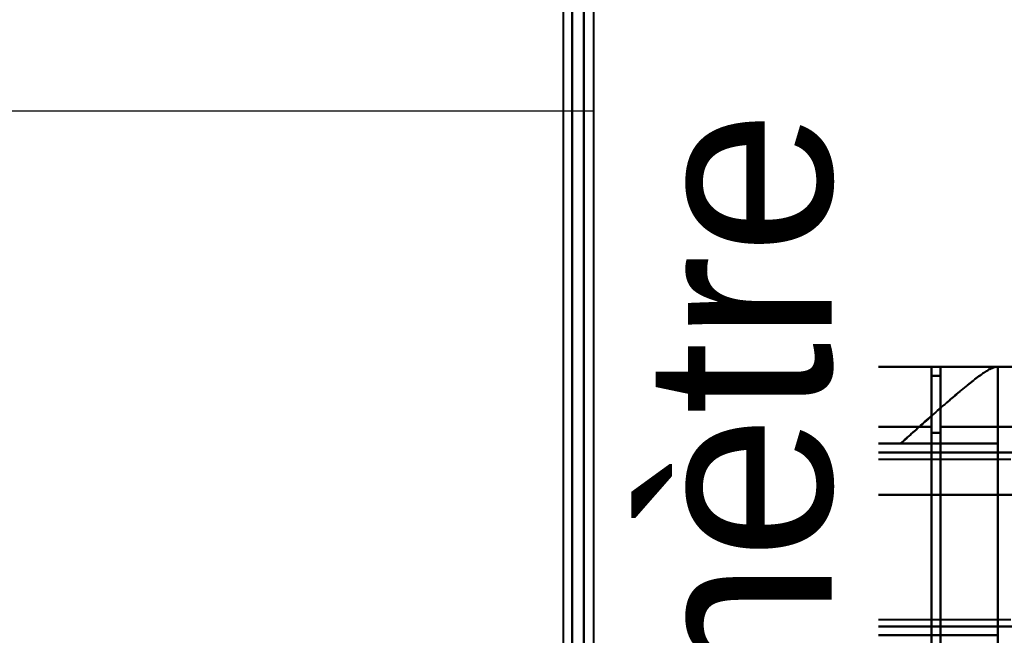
# Model space of a CAD drawing. Header units: millimetres. Extents: x -1087 to 1688, y -120 to 936.
# Tile 2 of 88: x -618 to -541, y 257 to 306. Entities that reach past the tile are written whole.
import ezdxf

# ---------------------------------------------------------------- set-up
doc = ezdxf.new("R2010")
doc.units = ezdxf.units.MM
doc.layers.add('A-GENM', color=13, linetype='Continuous', lineweight=40)
doc.layers.add('G-IMPT', color=8, linetype='Continuous', lineweight=40)
doc.styles.add('Arial_1', font='arial.ttf', dxfattribs={"height": 14.6304})

# ---------------------------------------------------------------- blocks, each defined once
blk = doc.blocks.new('NEXA 400 CALQUES_dwg-748074-Arrière')
at = {"layer": 'G-IMPT'}
for p, q in [((-556, 399.372), (-556, 298.372)), ((-556, 298.372), (-556, 399.372)), ((-573.387, 298.372), (-573.387, 398.338)), ((-573.387, 398.338), (-573.387, 298.372)), ((-562, 398.338), (-562, 298.372)), ((-562, 298.372), (-562, 398.338)), ((-556.773, 298.372), (-556.773, 398.781)), ((-556.773, 398.781), (-556.773, 298.372)), ((-574.3, 298.372), (-574.3, 397.746)), ((-574.3, 397.746), (-574.3, 298.372)), ((-572.615, 298.372), (-572.615, 397.432)), ((-562.773, 298.372), (-562.773, 397.746)), ((-562.773, 397.746), (-562.773, 298.372)), ((-574.3, 198.998), (-574.3, 298.372)), ((-574.3, 298.372), (-574.3, 198.998)), ((-573.387, 198.407), (-573.387, 298.372)), ((-573.387, 298.372), (-573.387, 198.407)), ((-572.615, 199.312), (-572.615, 298.372)), ((-562.773, 198.998), (-562.773, 298.372)), ((-562.773, 298.372), (-562.773, 198.998)), ((-562, 298.372), (-562, 198.407)), ((-562, 198.407), (-562, 298.372)), ((-556.773, 197.964), (-556.773, 298.372)), ((-556.773, 298.372), (-556.773, 197.964)), ((-556, 298.372), (-556, 197.372)), ((-556, 197.372), (-556, 298.372)), ((-561.858, 278.372), (-561.861, 278.372)), ((-561.861, 278.372), (-561.858, 278.372)), ((-561.858, 278.372), (-561.861, 278.372)), ((-561.858, 278.372), (-559.465, 278.372)), ((-559.465, 278.372), (-561.858, 278.372)), ((-557.629, 278.372), (-559.382, 278.372)), ((-557.629, 278.372), (-559.382, 278.372)), ((-559.382, 278.372), (-557.629, 278.372)), ((-546.2, 278.372), (-557.629, 278.372)), ((-546.2, 278.372), (-546.2, 273.694)), ((-546.2, 273.694), (-546.2, 278.372)), ((-535, 278.372), (-545.5, 278.372)), ((-545.5, 278.372), (-545.5, 273.694)), ((-545.5, 273.694), (-545.5, 278.372)), ((-541.17, 278.372), (-541, 278.372)), ((-541, 278.372), (-541.17, 278.372)), ((-545.5, 277.672), (-546.2, 277.672)), ((-546.2, 277.672), (-546.2, 273.213)), ((-546.2, 273.213), (-546.2, 277.672)), ((-545.5, 277.672), (-545.5, 273.213)), ((-545.5, 273.213), (-545.5, 277.672)), ((-564.861, 275.372), (-564.861, 272.372)), ((-564.86, 275.372), (-564.857, 275.372)), ((-564.857, 275.372), (-564.86, 275.372)), ((-562.52, 275.372), (-564.857, 275.372)), ((-564.857, 275.372), (-562.52, 275.372)), ((-560.593, 275.372), (-562.437, 275.372)), ((-562.437, 275.372), (-560.593, 275.372)), ((-546.2, 273.694), (-546.2, 203.694)), ((-546.2, 203.694), (-546.2, 273.694)), ((-545.5, 273.694), (-545.5, 203.694)), ((-545.5, 203.694), (-545.5, 273.694)), ((-546.2, 273.213), (-546.2, 204.193)), ((-546.2, 204.193), (-546.2, 273.213)), ((-545.5, 273.213), (-545.5, 204.193)), ((-545.5, 204.193), (-545.5, 273.213)), ((-560.575, 272.372), (-564.861, 272.372)), ((-564.861, 272.372), (-560.575, 272.372)), ((-564.857, 272.372), (-563.936, 272.372)), ((-563.936, 272.372), (-564.857, 272.372)), ((-548.615, 272.372), (-541, 272.372)), ((-541, 272.372), (-548.615, 272.372)), ((-564.861, 271.672), (-564.861, 270.346)), ((-559.576, 271.672), (-564.861, 271.672)), ((-564.861, 271.672), (-559.576, 271.672)), ((-564.152, 271.672), (-564.857, 271.672)), ((-564.857, 271.672), (-564.152, 271.672)), ((-540, 271.122), (-564.77, 271.122)), ((-564.861, 259.399), (-564.861, 258.072)), ((-554.861, 258.072), (-564.861, 258.072)), ((-564.861, 258.072), (-554.861, 258.072)), ((-564.152, 258.072), (-564.857, 258.072)), ((-564.857, 258.072), (-564.152, 258.072)), ((-564.77, 258.622), (-540, 258.622)), ((-558.861, 258.072), (-558.861, 257.372)), ((-558.861, 258.072), (-554.861, 258.072)), ((-554.861, 258.072), (-558.861, 258.072)), ((-554.861, 258.072), (-550.861, 258.072)), ((-550.861, 258.072), (-554.861, 258.072)), ((-550.861, 219.672), (-550.861, 258.072)), ((-564.861, 257.372), (-564.861, 246.372)), ((-554.861, 257.372), (-564.861, 257.372)), ((-563.936, 257.372), (-564.857, 257.372)), ((-558.861, 257.372), (-554.861, 257.372)), ((-542.174, 257.372), (-553.015, 257.372))]:
    blk.add_line(p, q, dxfattribs=at)
at = {"layer": 'G-IMPT', "flags": 128}
for points in [[(-561.861, 278.372), (-556.688, 278.372), (-551.515, 278.372), (-546.343, 278.372), (-541.17, 278.372)], [(-541.17, 278.372), (-546.343, 278.372), (-551.515, 278.372), (-556.688, 278.372), (-561.861, 278.372)], [(-559.465, 278.372), (-560.894, 278.372), (-561.739, 278.372), (-561.858, 278.372)], [(-545.5, 278.372), (-548.991, 278.372), (-552.483, 278.372), (-555.974, 278.372), (-559.465, 278.372)], [(-559.465, 278.372), (-555.974, 278.372), (-552.483, 278.372), (-548.991, 278.372), (-545.5, 278.372)], [(-546.2, 278.372), (-549.495, 278.372), (-552.791, 278.372), (-556.086, 278.372), (-559.382, 278.372)], [(-559.382, 278.372), (-556.086, 278.372), (-552.791, 278.372), (-549.495, 278.372), (-546.2, 278.372)], [(-546.2, 278.372), (-549.057, 278.372), (-551.914, 278.372), (-554.772, 278.372), (-557.629, 278.372)], [(-557.629, 278.372), (-554.772, 278.372), (-551.914, 278.372), (-549.057, 278.372), (-546.2, 278.372)], [(-546.2, 277.672), (-546.2, 277.847), (-546.2, 278.022), (-546.2, 278.197), (-546.2, 278.372)], [(-546.2, 278.372), (-546.2, 278.197), (-546.2, 278.022), (-546.2, 277.847), (-546.2, 277.672)], [(-545.5, 255.417), (-545.5, 261.156), (-545.5, 266.895), (-545.5, 272.634), (-545.5, 278.372)], [(-545.5, 278.372), (-545.5, 272.634), (-545.5, 266.895), (-545.5, 261.156), (-545.5, 255.417)], [(-535, 278.372), (-537.625, 278.372), (-540.25, 278.372), (-542.875, 278.372), (-545.5, 278.372)], [(-545.5, 278.372), (-542.875, 278.372), (-540.25, 278.372), (-537.625, 278.372), (-535, 278.372)], [(-541, 278.372), (-541, 276.872), (-541, 275.372), (-541, 273.872), (-541, 272.372)], [(-541, 278.372), (-540.377, 278.372), (-539.754, 278.372), (-539.131, 278.372), (-538.509, 278.372)], [(-541, 199.372), (-541, 219.122), (-541, 238.872), (-541, 258.622), (-541, 278.372)], [(-541, 272.372), (-541, 273.872), (-541, 275.372), (-541, 276.872), (-541, 278.372)], [(-541, 278.372), (-541, 258.622), (-541, 238.872), (-541, 219.122), (-541, 199.372)], [(-538.509, 278.372), (-539.131, 278.372), (-539.754, 278.372), (-540.377, 278.372), (-541, 278.372)], [(-545.5, 277.672), (-545.675, 277.672), (-545.85, 277.672), (-546.025, 277.672), (-546.2, 277.672)], [(-546.2, 277.672), (-546.025, 277.672), (-545.85, 277.672), (-545.675, 277.672), (-545.5, 277.672)], [(-545.5, 277.672), (-545.675, 277.672), (-545.85, 277.672), (-546.025, 277.672), (-546.2, 277.672)], [(-546.2, 277.672), (-546.025, 277.672), (-545.85, 277.672), (-545.675, 277.672), (-545.5, 277.672)], [(-545.5, 277.672), (-545.5, 272.013), (-545.5, 266.353), (-545.5, 260.694), (-545.5, 255.034)], [(-545.5, 255.034), (-545.5, 260.694), (-545.5, 266.353), (-545.5, 272.013), (-545.5, 277.672)], [(-564.857, 272.372), (-564.857, 273.122), (-564.857, 273.872), (-564.857, 274.622), (-564.857, 275.372)], [(-564.857, 275.372), (-564.857, 274.622), (-564.857, 273.872), (-564.857, 273.122), (-564.857, 272.372)], [(-562.52, 275.372), (-562.575, 270.385), (-562.63, 265.396), (-562.684, 260.407), (-562.738, 255.417)], [(-562.738, 255.417), (-562.684, 260.407), (-562.63, 265.396), (-562.575, 270.385), (-562.52, 275.372)], [(-562.663, 255.034), (-562.608, 260.12), (-562.552, 265.205), (-562.495, 270.289), (-562.437, 275.372)], [(-562.437, 275.372), (-562.495, 270.289), (-562.552, 265.205), (-562.608, 260.12), (-562.663, 255.034)], [(-556.163, 273.694), (-553.672, 273.694), (-551.182, 273.694), (-548.691, 273.694), (-546.2, 273.694)], [(-546.2, 273.694), (-548.691, 273.694), (-551.182, 273.694), (-553.672, 273.694), (-556.163, 273.694)], [(-535, 273.694), (-537.625, 273.694), (-540.25, 273.694), (-542.875, 273.694), (-545.5, 273.694)], [(-545.5, 273.694), (-542.875, 273.694), (-540.25, 273.694), (-537.625, 273.694), (-535, 273.694)], [(-545.5, 273.213), (-545.675, 273.213), (-545.85, 273.213), (-546.025, 273.213), (-546.2, 273.213)], [(-546.2, 273.213), (-546.025, 273.213), (-545.85, 273.213), (-545.675, 273.213), (-545.5, 273.213)], [(-541, 272.372), (-546.734, 272.372), (-552.468, 272.372), (-558.202, 272.372), (-563.936, 272.372)], [(-563.936, 257.372), (-563.936, 261.122), (-563.936, 264.872), (-563.936, 268.622), (-563.936, 272.372)], [(-563.936, 272.372), (-558.202, 272.372), (-552.468, 272.372), (-546.734, 272.372), (-541, 272.372)], [(-563.936, 272.372), (-563.936, 268.622), (-563.936, 264.872), (-563.936, 261.122), (-563.936, 257.372)], [(-557.661, 272.372), (-555.399, 272.372), (-553.138, 272.372), (-550.876, 272.372), (-548.615, 272.372)], [(-548.615, 272.372), (-550.876, 272.372), (-553.138, 272.372), (-555.399, 272.372), (-557.661, 272.372)], [(-541, 272.372), (-541, 268.622), (-541, 264.872), (-541, 261.122), (-541, 257.372)], [(-541, 257.372), (-541, 261.122), (-541, 264.872), (-541, 268.622), (-541, 272.372)], [(-564.857, 271.672), (-564.857, 271.379), (-564.857, 271.085), (-564.857, 270.792), (-564.857, 270.499)], [(-564.857, 270.499), (-564.857, 270.792), (-564.857, 271.085), (-564.857, 271.379), (-564.857, 271.672)], [(-564.152, 271.672), (-556.864, 271.672), (-549.576, 271.672), (-542.288, 271.672), (-535, 271.672)], [(-564.152, 258.072), (-564.152, 261.472), (-564.152, 264.872), (-564.152, 268.272), (-564.152, 271.672)], [(-535, 271.672), (-542.288, 271.672), (-549.576, 271.672), (-556.864, 271.672), (-564.152, 271.672)], [(-564.152, 271.672), (-564.152, 268.272), (-564.152, 264.872), (-564.152, 261.472), (-564.152, 258.072)], [(-535, 271.672), (-540.543, 271.672), (-546.085, 271.672), (-551.628, 271.672), (-557.17, 271.672)], [(-557.17, 271.672), (-551.628, 271.672), (-546.085, 271.672), (-540.543, 271.672), (-535, 271.672)], [(-535, 268.372), (-539.965, 268.372), (-544.93, 268.372), (-549.896, 268.372), (-554.861, 268.372)], [(-554.861, 268.372), (-554.861, 265.797), (-554.861, 263.222), (-554.861, 260.647), (-554.861, 258.072)], [(-554.861, 258.072), (-554.861, 260.647), (-554.861, 263.222), (-554.861, 265.797), (-554.861, 268.372)], [(-554.861, 268.372), (-549.896, 268.372), (-544.93, 268.372), (-539.965, 268.372), (-535, 268.372)], [(-564.857, 259.246), (-564.857, 258.953), (-564.857, 258.659), (-564.857, 258.366), (-564.857, 258.072)], [(-564.857, 258.072), (-564.857, 258.366), (-564.857, 258.659), (-564.857, 258.953), (-564.857, 259.246)], [(-564.152, 258.072), (-557.489, 258.072), (-550.826, 258.072), (-544.163, 258.072), (-537.5, 258.072)], [(-537.5, 258.072), (-544.163, 258.072), (-550.826, 258.072), (-557.489, 258.072), (-564.152, 258.072)], [(-554.861, 258.072), (-550.521, 258.072), (-546.18, 258.072), (-541.84, 258.072), (-537.5, 258.072)], [(-537.5, 258.072), (-541.84, 258.072), (-546.18, 258.072), (-550.521, 258.072), (-554.861, 258.072)], [(-541, 257.372), (-546.734, 257.372), (-552.468, 257.372), (-558.202, 257.372), (-563.936, 257.372)], [(-563.936, 257.372), (-558.202, 257.372), (-552.468, 257.372), (-546.734, 257.372), (-541, 257.372)], [(-541, 257.372), (-544.465, 257.372), (-547.93, 257.372), (-551.396, 257.372), (-554.861, 257.372)], [(-554.861, 257.372), (-551.689, 257.372), (-548.517, 257.372), (-545.346, 257.372), (-542.174, 257.372)], [(-553.015, 257.372), (-553.477, 257.372), (-553.938, 257.372), (-554.399, 257.372), (-554.861, 257.372)]]:
    blk.add_lwpolyline(points, dxfattribs=at)
at = {"layer": 'G-IMPT'}
blk.add_arc((-561.861, 275.372), 3, 90, 180, dxfattribs=at)
for centre, ratio in [((-561.858, 275.372), 0.999612), ((-561.858, 275.372), 0.999612), ((-557.629, 275.372), 0.988057)]:
    blk.add_ellipse(centre, major_axis=(0, 3), ratio=ratio, start_param=0, end_param=1.570796, dxfattribs=at)
for points in [[(-564.861, 275.372), (-564.861, 275.726), (-564.708, 276.5), (-564.049, 277.561), (-562.988, 278.22), (-562.214, 278.372), (-561.861, 278.372)], [(-559.465, 278.372), (-559.673, 278.369), (-560.075, 278.327), (-560.628, 278.164), (-561.159, 277.88), (-561.624, 277.509), (-562.004, 277.051), (-562.296, 276.527), (-562.467, 275.978), (-562.514, 275.579), (-562.52, 275.372)], [(-562.52, 275.372), (-562.515, 275.766), (-562.348, 276.553), (-561.665, 277.55), (-560.654, 278.216), (-559.861, 278.372), (-559.465, 278.372)], [(-559.382, 278.372), (-559.778, 278.372), (-560.571, 278.216), (-561.582, 277.55), (-562.266, 276.554), (-562.433, 275.767), (-562.437, 275.372)], [(-562.437, 275.372), (-562.432, 275.579), (-562.385, 275.978), (-562.213, 276.527), (-561.921, 277.051), (-561.541, 277.509), (-561.076, 277.88), (-560.545, 278.164), (-559.991, 278.327), (-559.589, 278.369), (-559.382, 278.372)], [(-561.861, 278.372), (-561.861, 278.372), (-561.663, 278.09), (-560.8, 276.857), (-559.441, 274.916), (-558.28, 273.258), (-557.661, 272.372)], [(-557.629, 278.372), (-557.978, 278.372), (-558.743, 278.22), (-559.791, 277.561), (-560.442, 276.5), (-560.593, 275.726), (-560.593, 275.372)], [(-557.629, 278.372), (-557.5, 278.372), (-557.242, 278.164), (-556.853, 277.242), (-556.485, 275.765), (-556.267, 274.434), (-556.163, 273.694)], [(-556.163, 273.694), (-556.264, 274.432), (-556.489, 275.777), (-556.853, 277.241), (-557.241, 278.157), (-557.502, 278.372), (-557.629, 278.372)], [(-564.861, 275.372), (-564.861, 275.368), (-564.667, 275.233), (-563.811, 274.632), (-562.439, 273.675), (-561.233, 272.841), (-560.575, 272.372)], [(-560.593, 275.372), (-560.338, 275.373), (-559.802, 274.702), (-559.32, 272.815), (-559.115, 271.63)], [(-559.115, 271.63), (-559.326, 272.836), (-559.802, 274.695), (-560.334, 275.366), (-560.593, 275.372)], [(-559.115, 271.63), (-559.073, 271.859), (-558.856, 272.352), (-558.179, 273.039), (-557.196, 273.513), (-556.491, 273.665), (-556.163, 273.694)], [(-556.163, 273.694), (-556.491, 273.665), (-557.196, 273.513), (-558.179, 273.039), (-558.856, 272.352), (-559.073, 271.859), (-559.115, 271.63)], [(-556.163, 273.694), (-555.333, 269.009), (-554.098, 257.89), (-553.306, 238.422), (-554.236, 219.067), (-555.514, 208.218), (-556.359, 203.694)], [(-557.17, 271.672), (-557.59, 271.672), (-558.423, 271.672), (-559.205, 271.672), (-559.576, 271.672)], [(-554.861, 268.372), (-555.057, 268.653), (-555.449, 269.213), (-556.033, 270.048), (-556.61, 270.871), (-556.985, 271.408), (-557.17, 271.672)]]:
    blk.add_open_spline(points, degree=3, dxfattribs=at)
for points, knots in [([(-557.661, 272.372), (-558.293, 273.258), (-559.142, 274.501), (-560.113, 275.887), (-560.732, 276.768), (-561.227, 277.474), (-561.716, 278.161), (-561.858, 278.372), (-561.861, 278.372)], [0, 0, 0, 0, 0.25, 0.375, 0.5, 0.625, 0.75, 1, 1, 1, 1]), ([(-541.17, 278.372), (-541.279, 278.372), (-541.488, 278.301), (-541.864, 278.077), (-542.19, 277.85), (-542.576, 277.567), (-543.018, 277.232), (-543.495, 276.853), (-543.986, 276.44), (-544.489, 276.006), (-545.197, 275.406), (-546.132, 274.597), (-547.327, 273.516), (-548.177, 272.758), (-548.615, 272.372)], [0, 0, 0, 0, 0.125, 0.1875, 0.25, 0.3125, 0.375, 0.4375, 0.5, 0.5625, 0.625, 0.75, 0.875, 1, 1, 1, 1]), ([(-548.615, 272.372), (-548.186, 272.769), (-547.552, 273.342), (-546.736, 274.063), (-546.139, 274.581), (-545.569, 275.081), (-545.024, 275.561), (-544.498, 276.017), (-543.985, 276.439), (-543.485, 276.842), (-543.012, 277.228), (-542.578, 277.571), (-542.19, 277.851), (-541.854, 278.063), (-541.472, 278.278), (-541.267, 278.356), (-541.17, 278.372)], [0, 0, 0, 0, 0.125, 0.1875, 0.25, 0.3125, 0.375, 0.4375, 0.5, 0.5625, 0.625, 0.6875, 0.75, 0.8125, 0.875, 1, 1, 1, 1]), ([(-560.575, 272.372), (-561.233, 272.833), (-562.438, 273.677), (-564.269, 274.958), (-564.861, 275.372), (-564.861, 275.372)], [0, 0, 0, 0, 0.25, 0.5, 1, 1, 1, 1]), ([(-556.359, 203.694), (-555.975, 205.964), (-555.425, 209.699), (-554.8, 215.159), (-554.25, 221.025), (-553.759, 228.686), (-553.528, 238.46), (-553.688, 248.119), (-554.135, 255.996), (-554.644, 261.859), (-555.251, 267.531), (-555.787, 271.359), (-556.163, 273.694)], [0, 0, 0, 0, 0.125, 0.1875, 0.25, 0.375, 0.5, 0.625, 0.75, 0.8125, 0.875, 1, 1, 1, 1]), ([(-557.661, 272.372), (-557.916, 272.376), (-558.243, 272.372), (-558.627, 272.371), (-558.816, 272.372), (-559.003, 272.373), (-559.189, 272.373), (-559.373, 272.372), (-559.613, 272.373), (-560.026, 272.373), (-560.363, 272.37), (-560.575, 272.372)], [0, 0, 0, 0, 0.25, 0.3125, 0.375, 0.4375, 0.5, 0.5625, 0.625, 0.75, 1, 1, 1, 1]), ([(-560.575, 272.372), (-560.145, 272.372), (-559.448, 272.372), (-558.436, 272.372), (-557.922, 272.372), (-557.661, 272.372)], [0, 0, 0, 0, 0.5, 0.75, 1, 1, 1, 1]), ([(-564.498, 264.872), (-564.499, 265.404), (-564.508, 266.464), (-564.534, 267.944), (-564.582, 269.21), (-564.637, 270.21), (-564.699, 270.892), (-564.781, 271.278), (-564.828, 270.954), (-564.857, 270.499)], [0, 0, 0, 0, 0.125, 0.25, 0.375, 0.5, 0.625, 0.75, 1, 1, 1, 1]), ([(-559.576, 271.672), (-559.393, 271.67), (-559.105, 271.672), (-558.712, 271.672), (-558.411, 271.673), (-558.106, 271.672), (-557.694, 271.672), (-557.377, 271.675), (-557.17, 271.672)], [0, 0, 0, 0, 0.25, 0.375, 0.5, 0.625, 0.75, 1, 1, 1, 1]), ([(-554.861, 268.372), (-555.27, 268.659), (-556.088, 269.231), (-557.7, 270.359), (-558.854, 271.167), (-559.576, 271.672)], [0, 0, 0, 0, 0.25, 0.5, 1, 1, 1, 1]), ([(-559.576, 271.672), (-558.854, 271.164), (-557.7, 270.36), (-556.088, 269.231), (-555.27, 268.66), (-554.861, 268.372)], [0, 0, 0, 0, 0.5, 0.75, 1, 1, 1, 1]), ([(-559.115, 271.63), (-558.737, 269.44), (-558.197, 265.849), (-557.585, 260.524), (-557.072, 255.015), (-556.62, 247.601), (-556.458, 238.506), (-556.692, 229.303), (-557.188, 222.094), (-557.743, 216.585), (-558.374, 211.46), (-558.927, 207.957), (-559.313, 205.83)], [0, 0, 0, 0, 0.125, 0.1875, 0.25, 0.375, 0.5, 0.625, 0.75, 0.8125, 0.875, 1, 1, 1, 1]), ([(-559.313, 205.83), (-558.913, 208.078), (-558.354, 211.625), (-557.729, 216.719), (-557.329, 220.694), (-556.998, 224.933), (-556.743, 229.411), (-556.576, 233.988), (-556.507, 238.486), (-556.542, 242.992), (-556.675, 247.591), (-556.898, 252.107), (-557.201, 256.398), (-557.578, 260.442), (-558.176, 265.647), (-558.722, 269.301), (-559.115, 271.63)], [0, 0, 0, 0, 0.125, 0.1875, 0.25, 0.3125, 0.375, 0.4375, 0.5, 0.5625, 0.625, 0.6875, 0.75, 0.8125, 0.875, 1, 1, 1, 1]), ([(-557.17, 271.672), (-556.8, 271.143), (-556.228, 270.326), (-555.449, 269.213), (-555.057, 268.653), (-554.861, 268.372)], [0, 0, 0, 0, 0.5, 0.75, 1, 1, 1, 1]), ([(-564.857, 259.246), (-564.872, 259.54), (-564.823, 260.047), (-564.7, 260.856), (-564.596, 261.52), (-564.493, 262.282), (-564.4, 263.133), (-564.335, 264.019), (-564.309, 264.872), (-564.335, 265.725), (-564.422, 266.909), (-564.562, 268.006), (-564.7, 268.888), (-564.823, 269.698), (-564.872, 270.204), (-564.857, 270.499)], [0, 0, 0, 0, 0.125, 0.1875, 0.25, 0.3125, 0.375, 0.4375, 0.5, 0.5625, 0.625, 0.75, 0.8125, 0.875, 1, 1, 1, 1]), ([(-564.857, 270.499), (-564.839, 270.676), (-564.802, 270.928), (-564.755, 270.985), (-564.718, 270.876), (-564.69, 270.717), (-564.668, 270.521), (-564.651, 270.325), (-564.638, 270.161), (-564.626, 269.967), (-564.609, 269.66), (-564.58, 269.014), (-564.549, 268.082), (-564.524, 267.072), (-564.509, 266.307), (-564.5, 265.555), (-564.496, 264.872), (-564.5, 264.19), (-564.509, 263.438), (-564.524, 262.673), (-564.549, 261.663), (-564.58, 260.731), (-564.609, 260.085), (-564.626, 259.777), (-564.638, 259.584), (-564.651, 259.42), (-564.668, 259.223), (-564.69, 259.027), (-564.718, 258.868), (-564.755, 258.76), (-564.802, 258.817), (-564.839, 259.069), (-564.857, 259.246)], [0, 0, 0, 0, 0.0625, 0.125, 0.15625, 0.1875, 0.21875, 0.234375, 0.25, 0.265625, 0.28125, 0.3125, 0.375, 0.40625, 0.4375, 0.46875, 0.5, 0.53125, 0.5625, 0.59375, 0.625, 0.6875, 0.71875, 0.734375, 0.75, 0.765625, 0.78125, 0.8125, 0.84375, 0.875, 0.9375, 1, 1, 1, 1]), ([(-564.857, 270.499), (-564.857, 270.37), (-564.849, 270.15), (-564.821, 269.807), (-564.793, 269.526), (-564.754, 269.226), (-564.703, 268.909), (-564.647, 268.572), (-564.596, 268.214), (-564.545, 267.832), (-564.471, 267.297), (-564.406, 266.735), (-564.366, 266.168), (-564.334, 265.594), (-564.321, 265.16), (-564.318, 264.872)], [0, 0, 0, 0, 0.125, 0.1875, 0.25, 0.3125, 0.375, 0.4375, 0.5, 0.5625, 0.625, 0.75, 0.8125, 0.875, 1, 1, 1, 1]), ([(-564.318, 264.872), (-564.321, 264.585), (-564.334, 264.151), (-564.366, 263.577), (-564.406, 263.009), (-564.471, 262.448), (-564.545, 261.913), (-564.596, 261.531), (-564.647, 261.173), (-564.703, 260.836), (-564.754, 260.518), (-564.793, 260.218), (-564.821, 259.938), (-564.849, 259.595), (-564.857, 259.375), (-564.857, 259.246)], [0, 0, 0, 0, 0.125, 0.1875, 0.25, 0.375, 0.4375, 0.5, 0.5625, 0.625, 0.6875, 0.75, 0.8125, 0.875, 1, 1, 1, 1]), ([(-564.857, 259.246), (-564.828, 258.791), (-564.781, 258.467), (-564.699, 258.852), (-564.637, 259.535), (-564.582, 260.535), (-564.534, 261.801), (-564.508, 263.281), (-564.499, 264.34), (-564.498, 264.872)], [0, 0, 0, 0, 0.25, 0.375, 0.5, 0.625, 0.75, 0.875, 1, 1, 1, 1])]:
    blk.add_open_spline(points, degree=3, knots=knots, dxfattribs=at)
blk = doc.blocks.new('Souche connecteur circulaire R23 - Souche connecteur circulaire R23-748175-Arrière')
at = {"layer": 'A-GENM'}
for p, q in [((-575, 398), (-575, 298)), ((-575, 298), (-575, 198))]:
    blk.add_line(p, q, dxfattribs=at)

msp = doc.modelspace()

# ---------------------------------------------------------------- linework, layer by layer
at = {"color": 1, "lineweight": 30}
msp.add_line((-572.615, 398.372), (-572.615, 198.372), dxfattribs=at)
at = {"color": 94, "lineweight": 30}
msp.add_line((-572.615, 398.372), (-572.615, 198.372), dxfattribs=at)
at = {"color": 5, "lineweight": 30}
msp.add_line((-572.615, 298.372), (-676.247, 298.372), dxfattribs=at)

# ---------------------------------------------------------------- block references
at = {"layer": 'A-GENM'}
msp.add_blockref('Souche connecteur circulaire R23 - Souche connecteur circulaire R23-748175-Arrière', (0, 0), dxfattribs=at)
at = {"layer": 'G-IMPT'}
msp.add_blockref('NEXA 400 CALQUES_dwg-748074-Arrière', (0, 0), dxfattribs=at)

# ---------------------------------------------------------------- next in the draw order: texts
at = {"color": 5, "lineweight": 30, "insert": (-568.644, 257.037), "char_height": 14.6304, "width": 99.20583, "attachment_point": 2, "rotation": 90, "line_spacing_factor": 0.941778, "style": 'Arial_1', "bg_fill": 3, "box_fill_scale": 1.25, "bg_fill_color": 256, "bg_fill_true_color": 13158600, "bg_fill_transparency": 0}
msp.add_mtext('Diamètre', dxfattribs=at)

doc.saveas('drawing.dxf')
